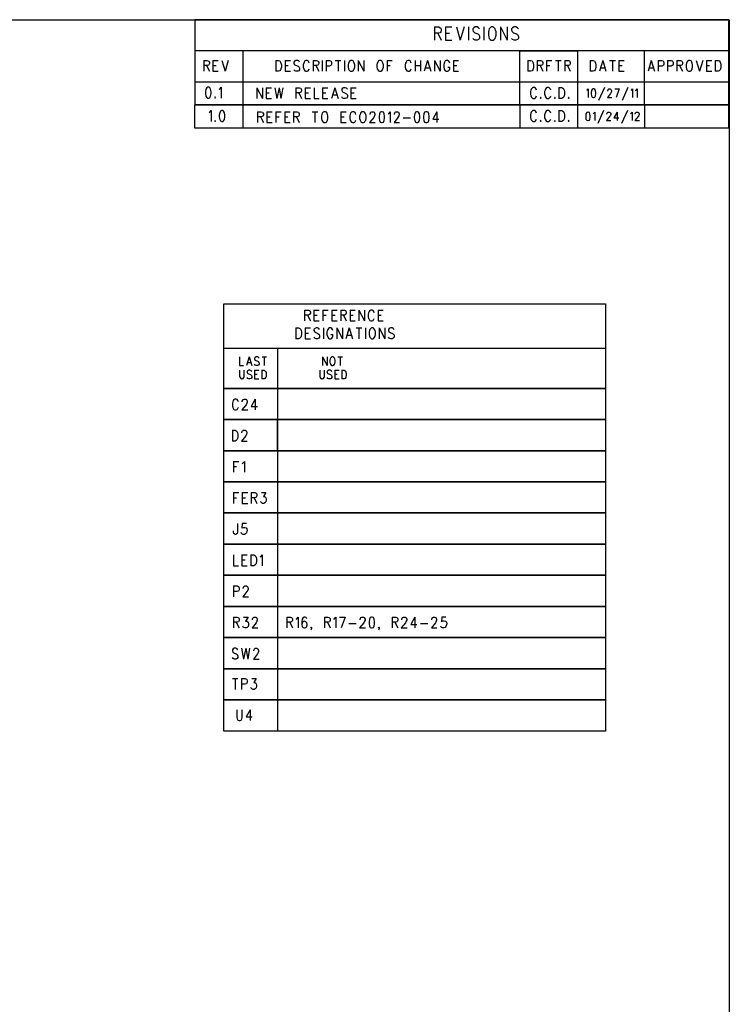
# Model space of a CAD drawing. Extents: x 12 to 27.9, y 10.8 to 21.2.
# Tile 9 of 9: x 24 to 27.9, y 15.7 to 21.2. Entities that reach past the tile are written whole.
import ezdxf

# ---------------------------------------------------------------- set-up
doc = ezdxf.new("R2010")
doc.units = 0
doc.header["$MEASUREMENT"] = 0
doc.layers.add('LAYNR1', color=2, linetype='Continuous')

msp = doc.modelspace()

# ---------------------------------------------------------------- linework, layer by layer
at = {"layer": 'LAYNR1', "color": 7}
for points in [[(27.945, 10.798), (12.038, 10.798), (12.038, 21.201), (27.945, 21.201), (27.945, 10.798)], [(27.943, 21.201), (24.943, 21.201), (24.943, 20.722), (27.943, 20.722), (27.943, 21.201)], [(26.608, 21.16), (26.602, 21.156), (26.597, 21.149), (26.594, 21.142), (26.592, 21.132), (26.592, 21.114), (26.594, 21.103), (26.597, 21.096), (26.602, 21.089), (26.608, 21.086), (26.619, 21.086), (26.624, 21.089), (26.63, 21.096), (26.632, 21.103), (26.635, 21.114), (26.635, 21.132), (26.632, 21.142), (26.63, 21.149), (26.624, 21.156), (26.619, 21.16), (26.608, 21.16)], [(25.818, 20.972), (25.814, 20.969), (25.809, 20.963), (25.807, 20.957), (25.805, 20.948), (25.805, 20.934), (25.807, 20.925), (25.809, 20.919), (25.814, 20.914), (25.818, 20.911), (25.827, 20.911), (25.832, 20.914), (25.836, 20.919), (25.839, 20.925), (25.841, 20.934), (25.841, 20.948), (25.839, 20.957), (25.836, 20.963), (25.832, 20.969), (25.827, 20.972), (25.818, 20.972)], [(25.98, 20.972), (25.975, 20.969), (25.971, 20.963), (25.968, 20.957), (25.966, 20.948), (25.966, 20.934), (25.968, 20.925), (25.971, 20.919), (25.975, 20.914), (25.98, 20.911), (25.989, 20.911), (25.993, 20.914), (25.998, 20.919), (26, 20.925), (26.002, 20.934), (26.002, 20.948), (26, 20.957), (25.998, 20.963), (25.993, 20.969), (25.989, 20.972), (25.98, 20.972)], [(27.716, 20.972), (27.712, 20.969), (27.707, 20.963), (27.705, 20.957), (27.702, 20.948), (27.702, 20.934), (27.705, 20.925), (27.707, 20.919), (27.712, 20.914), (27.716, 20.911), (27.725, 20.911), (27.73, 20.914), (27.734, 20.919), (27.737, 20.925), (27.739, 20.934), (27.739, 20.948), (27.737, 20.957), (27.734, 20.963), (27.73, 20.969), (27.725, 20.972), (27.716, 20.972)], [(25.016, 20.822), (25.01, 20.819), (25.005, 20.81), (25.003, 20.796), (25.003, 20.787), (25.005, 20.772), (25.01, 20.764), (25.016, 20.761), (25.021, 20.761), (25.028, 20.764), (25.032, 20.772), (25.035, 20.787), (25.035, 20.796), (25.032, 20.81), (25.028, 20.819), (25.021, 20.822), (25.016, 20.822)], [(27.18, 20.812), (27.175, 20.809), (27.171, 20.803), (27.169, 20.791), (27.169, 20.784), (27.171, 20.773), (27.175, 20.766), (27.18, 20.764), (27.184, 20.764), (27.189, 20.766), (27.193, 20.773), (27.195, 20.784), (27.195, 20.791), (27.193, 20.803), (27.189, 20.809), (27.184, 20.812), (27.18, 20.812)], [(25.057, 20.767), (25.055, 20.764), (25.057, 20.761), (25.06, 20.764), (25.057, 20.767)], [(26.885, 20.765), (26.883, 20.762), (26.885, 20.759), (26.888, 20.762), (26.885, 20.765)], [(26.965, 20.765), (26.963, 20.762), (26.965, 20.759), (26.967, 20.762), (26.965, 20.765)], [(27.042, 20.765), (27.04, 20.762), (27.042, 20.759), (27.045, 20.762), (27.042, 20.765)], [(24.943, 20.722), (27.943, 20.722), (27.943, 20.592), (24.943, 20.592), (24.943, 20.722)], [(25.094, 20.69), (25.087, 20.687), (25.083, 20.678), (25.08, 20.664), (25.08, 20.655), (25.083, 20.64), (25.087, 20.632), (25.094, 20.629), (25.099, 20.629), (25.105, 20.632), (25.11, 20.64), (25.112, 20.655), (25.112, 20.664), (25.11, 20.678), (25.105, 20.687), (25.099, 20.69), (25.094, 20.69)], [(25.058, 20.635), (25.055, 20.632), (25.058, 20.629), (25.06, 20.632), (25.058, 20.635)], [(25.668, 20.684), (25.664, 20.681), (25.659, 20.675), (25.657, 20.669), (25.655, 20.661), (25.655, 20.646), (25.657, 20.637), (25.659, 20.632), (25.664, 20.626), (25.668, 20.623), (25.678, 20.623), (25.682, 20.626), (25.687, 20.632), (25.689, 20.637), (25.691, 20.646), (25.691, 20.661), (25.689, 20.669), (25.687, 20.675), (25.682, 20.681), (25.678, 20.684), (25.668, 20.684)], [(25.882, 20.684), (25.878, 20.681), (25.873, 20.675), (25.871, 20.669), (25.868, 20.661), (25.868, 20.646), (25.871, 20.637), (25.873, 20.632), (25.878, 20.626), (25.882, 20.623), (25.891, 20.623), (25.896, 20.626), (25.9, 20.632), (25.903, 20.637), (25.905, 20.646), (25.905, 20.661), (25.903, 20.669), (25.9, 20.675), (25.896, 20.681), (25.891, 20.684), (25.882, 20.684)], [(25.991, 20.684), (25.984, 20.681), (25.98, 20.672), (25.978, 20.658), (25.978, 20.649), (25.98, 20.635), (25.984, 20.626), (25.991, 20.623), (25.996, 20.623), (26.003, 20.626), (26.007, 20.635), (26.009, 20.649), (26.009, 20.658), (26.007, 20.672), (26.003, 20.681), (25.996, 20.684), (25.991, 20.684)], [(26.189, 20.684), (26.182, 20.681), (26.178, 20.672), (26.175, 20.658), (26.175, 20.649), (26.178, 20.635), (26.182, 20.626), (26.189, 20.623), (26.193, 20.623), (26.2, 20.626), (26.205, 20.635), (26.207, 20.649), (26.207, 20.658), (26.205, 20.672), (26.2, 20.681), (26.193, 20.684), (26.189, 20.684)], [(26.241, 20.684), (26.234, 20.681), (26.23, 20.672), (26.228, 20.658), (26.228, 20.649), (26.23, 20.635), (26.234, 20.626), (26.241, 20.623), (26.246, 20.623), (26.253, 20.626), (26.257, 20.635), (26.259, 20.649), (26.259, 20.658), (26.257, 20.672), (26.253, 20.681), (26.246, 20.684), (26.241, 20.684)], [(26.885, 20.635), (26.883, 20.632), (26.885, 20.629), (26.888, 20.632), (26.885, 20.635)], [(26.965, 20.635), (26.963, 20.632), (26.965, 20.629), (26.967, 20.632), (26.965, 20.635)], [(27.042, 20.635), (27.04, 20.632), (27.042, 20.629), (27.045, 20.632), (27.042, 20.635)], [(27.15, 20.682), (27.144, 20.679), (27.14, 20.673), (27.139, 20.661), (27.139, 20.654), (27.14, 20.643), (27.144, 20.636), (27.15, 20.634), (27.153, 20.634), (27.159, 20.636), (27.162, 20.643), (27.164, 20.654), (27.164, 20.661), (27.162, 20.673), (27.159, 20.679), (27.153, 20.682), (27.15, 20.682)], [(25.107, 19.605), (27.25, 19.605), (27.25, 18.955), (25.407, 18.955), (25.407, 18.78), (25.107, 18.78), (25.107, 19.605)], [(25.935, 19.47), (25.931, 19.467), (25.926, 19.461), (25.924, 19.455), (25.922, 19.447), (25.922, 19.432), (25.924, 19.423), (25.926, 19.418), (25.931, 19.412), (25.935, 19.409), (25.944, 19.409), (25.949, 19.412), (25.953, 19.418), (25.956, 19.423), (25.958, 19.432), (25.958, 19.447), (25.956, 19.455), (25.953, 19.461), (25.949, 19.467), (25.944, 19.47), (25.935, 19.47)], [(25.935, 19.47), (25.931, 19.467), (25.926, 19.461), (25.924, 19.455), (25.922, 19.447), (25.922, 19.432), (25.924, 19.423), (25.926, 19.418), (25.931, 19.412), (25.935, 19.409), (25.944, 19.409), (25.949, 19.412), (25.953, 19.418), (25.956, 19.423), (25.958, 19.432), (25.958, 19.447), (25.956, 19.455), (25.953, 19.461), (25.949, 19.467), (25.944, 19.47), (25.935, 19.47)], [(25.107, 19.355), (27.25, 19.355), (27.25, 19.13), (25.107, 19.13), (25.107, 19.355)], [(25.713, 19.307), (25.709, 19.304), (25.706, 19.3), (25.704, 19.295), (25.702, 19.288), (25.702, 19.277), (25.704, 19.27), (25.706, 19.266), (25.709, 19.261), (25.713, 19.259), (25.72, 19.259), (25.724, 19.261), (25.728, 19.266), (25.729, 19.27), (25.731, 19.277), (25.731, 19.288), (25.729, 19.295), (25.728, 19.3), (25.724, 19.304), (25.72, 19.307), (25.713, 19.307)], [(25.713, 19.307), (25.709, 19.304), (25.706, 19.3), (25.704, 19.295), (25.702, 19.288), (25.702, 19.277), (25.704, 19.27), (25.706, 19.266), (25.709, 19.261), (25.713, 19.259), (25.72, 19.259), (25.724, 19.261), (25.728, 19.266), (25.729, 19.27), (25.731, 19.277), (25.731, 19.288), (25.729, 19.295), (25.728, 19.3), (25.724, 19.304), (25.72, 19.307), (25.713, 19.307)], [(25.107, 18.955), (25.107, 19.13), (27.25, 19.13), (27.25, 18.955), (25.107, 18.955)], [(25.107, 18.78), (25.107, 18.955), (27.25, 18.955), (27.25, 18.78), (25.107, 18.78)], [(27.25, 18.78), (25.407, 18.78), (25.407, 18.955), (27.25, 18.955), (27.25, 18.78)], [(25.107, 18.605), (25.107, 18.78), (27.25, 18.78), (27.25, 18.605), (25.107, 18.605)], [(25.107, 18.43), (25.107, 18.605), (27.25, 18.605), (27.25, 18.43), (25.107, 18.43)], [(25.107, 18.255), (25.107, 18.43), (27.25, 18.43), (27.25, 18.255), (25.107, 18.255)], [(25.107, 18.08), (25.107, 18.255), (27.25, 18.255), (27.25, 18.08), (25.107, 18.08)], [(25.107, 17.905), (25.107, 18.08), (27.25, 18.08), (27.25, 17.905), (25.107, 17.905)], [(25.107, 17.73), (25.107, 17.905), (27.25, 17.905), (27.25, 17.73), (25.107, 17.73)], [(25.935, 17.845), (25.928, 17.842), (25.924, 17.833), (25.922, 17.819), (25.922, 17.81), (25.924, 17.795), (25.928, 17.787), (25.935, 17.784), (25.94, 17.784), (25.947, 17.787), (25.951, 17.795), (25.953, 17.81), (25.953, 17.819), (25.951, 17.833), (25.947, 17.842), (25.94, 17.845), (25.935, 17.845)], [(25.107, 17.555), (25.107, 17.73), (27.25, 17.73), (27.25, 17.555), (25.107, 17.555)], [(25.107, 17.38), (25.107, 17.555), (27.25, 17.555), (27.25, 17.38), (25.107, 17.38)], [(25.107, 17.205), (25.107, 17.38), (27.25, 17.38), (27.25, 17.205), (25.107, 17.205)]]:
    msp.add_lwpolyline(points, close=True, dxfattribs=at)
for points in [[(26.289, 21.16), (26.289, 21.086)], [(26.289, 21.16), (26.313, 21.16), (26.322, 21.156), (26.324, 21.153), (26.327, 21.146), (26.327, 21.139), (26.324, 21.132), (26.322, 21.128), (26.313, 21.125), (26.289, 21.125)], [(26.352, 21.16), (26.352, 21.086)], [(26.352, 21.16), (26.387, 21.16)], [(26.412, 21.16), (26.433, 21.086)], [(26.455, 21.16), (26.433, 21.086)], [(26.48, 21.16), (26.48, 21.086)], [(26.542, 21.149), (26.537, 21.156), (26.529, 21.16), (26.518, 21.16), (26.51, 21.156), (26.504, 21.149), (26.504, 21.142), (26.507, 21.135), (26.51, 21.132), (26.515, 21.128), (26.532, 21.121), (26.537, 21.117), (26.54, 21.114), (26.542, 21.107), (26.542, 21.096), (26.537, 21.089), (26.529, 21.086), (26.518, 21.086), (26.51, 21.089), (26.504, 21.096)], [(26.567, 21.16), (26.567, 21.086)], [(26.66, 21.16), (26.66, 21.086)], [(26.66, 21.16), (26.698, 21.086)], [(26.698, 21.16), (26.698, 21.086)], [(26.761, 21.149), (26.755, 21.156), (26.747, 21.16), (26.736, 21.16), (26.728, 21.156), (26.722, 21.149), (26.722, 21.142), (26.725, 21.135), (26.728, 21.132), (26.733, 21.128), (26.75, 21.121), (26.755, 21.117), (26.758, 21.114), (26.761, 21.107), (26.761, 21.096), (26.755, 21.089), (26.747, 21.086), (26.736, 21.086), (26.728, 21.089), (26.722, 21.096)], [(26.308, 21.125), (26.327, 21.086)], [(26.352, 21.125), (26.373, 21.125)], [(26.352, 21.086), (26.387, 21.086)], [(27.943, 20.591), (27.943, 21.026), (24.943, 21.026), (24.943, 20.851), (27.943, 20.851), (27.943, 20.722), (24.943, 20.722)], [(25.239, 21.026), (25.213, 21.026), (25.213, 20.722), (26.768, 20.722), (26.768, 21.026), (27.093, 21.026), (27.093, 20.722), (27.468, 20.722), (27.468, 21.026)], [(25.213, 21.026), (25.213, 20.722)], [(24.993, 20.972), (24.993, 20.911)], [(24.993, 20.972), (25.013, 20.972), (25.02, 20.969), (25.022, 20.966), (25.025, 20.96), (25.025, 20.954), (25.022, 20.948), (25.02, 20.946), (25.013, 20.943), (24.993, 20.943)], [(25.045, 20.972), (25.045, 20.911)], [(25.045, 20.972), (25.075, 20.972)], [(25.095, 20.972), (25.113, 20.911)], [(25.131, 20.972), (25.113, 20.911)], [(25.398, 20.972), (25.398, 20.911)], [(25.398, 20.972), (25.414, 20.972), (25.421, 20.969), (25.425, 20.963), (25.427, 20.957), (25.43, 20.948), (25.43, 20.934), (25.427, 20.925), (25.425, 20.919), (25.421, 20.914), (25.414, 20.911), (25.398, 20.911)], [(25.45, 20.972), (25.45, 20.911)], [(25.45, 20.972), (25.48, 20.972)], [(25.532, 20.963), (25.527, 20.969), (25.521, 20.972), (25.511, 20.972), (25.505, 20.969), (25.5, 20.963), (25.5, 20.957), (25.502, 20.951), (25.505, 20.948), (25.509, 20.946), (25.523, 20.94), (25.527, 20.937), (25.53, 20.934), (25.532, 20.928), (25.532, 20.919), (25.527, 20.914), (25.521, 20.911), (25.511, 20.911), (25.505, 20.914), (25.5, 20.919)], [(25.586, 20.957), (25.584, 20.963), (25.58, 20.969), (25.575, 20.972), (25.566, 20.972), (25.561, 20.969), (25.557, 20.963), (25.555, 20.957), (25.552, 20.948), (25.552, 20.934), (25.555, 20.925), (25.557, 20.919), (25.561, 20.914), (25.566, 20.911), (25.575, 20.911), (25.58, 20.914), (25.584, 20.919), (25.586, 20.925)], [(25.607, 20.972), (25.607, 20.911)], [(25.607, 20.972), (25.627, 20.972), (25.634, 20.969), (25.636, 20.966), (25.639, 20.96), (25.639, 20.954), (25.636, 20.948), (25.634, 20.946), (25.627, 20.943), (25.607, 20.943)], [(25.659, 20.972), (25.659, 20.911)], [(25.68, 20.972), (25.68, 20.911)], [(25.68, 20.972), (25.7, 20.972), (25.707, 20.969), (25.709, 20.966), (25.711, 20.96), (25.711, 20.951), (25.709, 20.946), (25.707, 20.943), (25.7, 20.94), (25.68, 20.94)], [(25.732, 20.972), (25.764, 20.972)], [(25.748, 20.972), (25.748, 20.911)], [(25.784, 20.972), (25.784, 20.911)], [(25.861, 20.972), (25.861, 20.911)], [(25.861, 20.972), (25.893, 20.911)], [(25.893, 20.972), (25.893, 20.911)], [(26.023, 20.972), (26.023, 20.911)], [(26.023, 20.972), (26.052, 20.972)], [(26.159, 20.957), (26.157, 20.963), (26.152, 20.969), (26.148, 20.972), (26.139, 20.972), (26.134, 20.969), (26.13, 20.963), (26.127, 20.957), (26.125, 20.948), (26.125, 20.934), (26.127, 20.925), (26.13, 20.919), (26.134, 20.914), (26.139, 20.911), (26.148, 20.911), (26.152, 20.914), (26.157, 20.919), (26.159, 20.925)], [(26.18, 20.972), (26.18, 20.911)], [(26.211, 20.972), (26.211, 20.911)], [(26.25, 20.972), (26.232, 20.911)], [(26.25, 20.972), (26.268, 20.911)], [(26.289, 20.972), (26.289, 20.911)], [(26.289, 20.972), (26.321, 20.911)], [(26.321, 20.972), (26.321, 20.911)], [(26.375, 20.957), (26.373, 20.963), (26.368, 20.969), (26.364, 20.972), (26.355, 20.972), (26.35, 20.969), (26.346, 20.963), (26.343, 20.957), (26.341, 20.948), (26.341, 20.934), (26.343, 20.925), (26.346, 20.919), (26.35, 20.914), (26.355, 20.911), (26.364, 20.911), (26.368, 20.914), (26.373, 20.919), (26.375, 20.925), (26.375, 20.934)], [(26.396, 20.972), (26.396, 20.911)], [(26.396, 20.972), (26.425, 20.972)], [(26.814, 20.972), (26.814, 20.911)], [(26.814, 20.972), (26.83, 20.972), (26.837, 20.969), (26.841, 20.963), (26.843, 20.957), (26.846, 20.948), (26.846, 20.934), (26.843, 20.925), (26.841, 20.919), (26.837, 20.914), (26.83, 20.911), (26.814, 20.911)], [(26.866, 20.972), (26.866, 20.911)], [(26.866, 20.972), (26.887, 20.972), (26.893, 20.969), (26.896, 20.966), (26.898, 20.96), (26.898, 20.954), (26.896, 20.948), (26.893, 20.946), (26.887, 20.943), (26.866, 20.943)], [(26.918, 20.972), (26.918, 20.911)], [(26.918, 20.972), (26.948, 20.972)], [(26.968, 20.972), (27, 20.972)], [(26.984, 20.972), (26.984, 20.911)], [(27.021, 20.972), (27.021, 20.911)], [(27.021, 20.972), (27.041, 20.972), (27.048, 20.969), (27.05, 20.966), (27.052, 20.96), (27.052, 20.954), (27.05, 20.948), (27.048, 20.946), (27.041, 20.943), (27.021, 20.943)], [(27.164, 20.972), (27.164, 20.911)], [(27.164, 20.972), (27.18, 20.972), (27.187, 20.969), (27.191, 20.963), (27.193, 20.957), (27.196, 20.948), (27.196, 20.934), (27.193, 20.925), (27.191, 20.919), (27.187, 20.914), (27.18, 20.911), (27.164, 20.911)], [(27.234, 20.972), (27.216, 20.911)], [(27.234, 20.972), (27.252, 20.911)], [(27.273, 20.972), (27.305, 20.972)], [(27.289, 20.972), (27.289, 20.911)], [(27.325, 20.972), (27.325, 20.911)], [(27.325, 20.972), (27.355, 20.972)], [(27.507, 20.972), (27.489, 20.911)], [(27.507, 20.972), (27.525, 20.911)], [(27.546, 20.972), (27.546, 20.911)], [(27.546, 20.972), (27.566, 20.972), (27.573, 20.969), (27.575, 20.966), (27.577, 20.96), (27.577, 20.951), (27.575, 20.946), (27.573, 20.943), (27.566, 20.94), (27.546, 20.94)], [(27.598, 20.972), (27.598, 20.911)], [(27.598, 20.972), (27.618, 20.972), (27.625, 20.969), (27.627, 20.966), (27.63, 20.96), (27.63, 20.951), (27.627, 20.946), (27.625, 20.943), (27.618, 20.94), (27.598, 20.94)], [(27.65, 20.972), (27.65, 20.911)], [(27.65, 20.972), (27.671, 20.972), (27.677, 20.969), (27.68, 20.966), (27.682, 20.96), (27.682, 20.954), (27.68, 20.948), (27.677, 20.946), (27.671, 20.943), (27.65, 20.943)], [(27.759, 20.972), (27.777, 20.911)], [(27.796, 20.972), (27.777, 20.911)], [(27.816, 20.972), (27.816, 20.911)], [(27.816, 20.972), (27.846, 20.972)], [(27.866, 20.972), (27.866, 20.911)], [(27.866, 20.972), (27.882, 20.972), (27.889, 20.969), (27.893, 20.963), (27.896, 20.957), (27.898, 20.948), (27.898, 20.934), (27.896, 20.925), (27.893, 20.919), (27.889, 20.914), (27.882, 20.911), (27.866, 20.911)], [(25.009, 20.943), (25.025, 20.911)], [(25.045, 20.943), (25.063, 20.943)], [(25.045, 20.911), (25.075, 20.911)], [(25.45, 20.943), (25.468, 20.943)], [(25.45, 20.911), (25.48, 20.911)], [(25.623, 20.943), (25.639, 20.911)], [(26.023, 20.943), (26.041, 20.943)], [(26.18, 20.943), (26.211, 20.943)], [(26.239, 20.931), (26.261, 20.931)], [(26.364, 20.934), (26.375, 20.934)], [(26.396, 20.943), (26.414, 20.943)], [(26.396, 20.911), (26.425, 20.911)], [(26.882, 20.943), (26.898, 20.911)], [(26.918, 20.943), (26.937, 20.943)], [(27.037, 20.943), (27.052, 20.911)], [(27.223, 20.931), (27.246, 20.931)], [(27.325, 20.943), (27.343, 20.943)], [(27.325, 20.911), (27.355, 20.911)], [(27.496, 20.931), (27.518, 20.931)], [(27.666, 20.943), (27.682, 20.911)], [(27.816, 20.943), (27.834, 20.943)], [(27.816, 20.911), (27.846, 20.911)], [(25.08, 20.81), (25.085, 20.813), (25.091, 20.822), (25.091, 20.761)], [(25.291, 20.819), (25.291, 20.758)], [(25.291, 20.819), (25.323, 20.758)], [(25.323, 20.819), (25.323, 20.758)], [(25.343, 20.819), (25.343, 20.758)], [(25.343, 20.819), (25.373, 20.819)], [(25.393, 20.819), (25.404, 20.758)], [(25.416, 20.819), (25.404, 20.758)], [(25.416, 20.819), (25.427, 20.758)], [(25.438, 20.819), (25.427, 20.758)], [(25.511, 20.819), (25.511, 20.758)], [(25.511, 20.819), (25.532, 20.819), (25.538, 20.816), (25.541, 20.813), (25.543, 20.807), (25.543, 20.802), (25.541, 20.796), (25.538, 20.793), (25.532, 20.79), (25.511, 20.79)], [(25.563, 20.819), (25.563, 20.758)], [(25.563, 20.819), (25.593, 20.819)], [(25.613, 20.819), (25.613, 20.758), (25.641, 20.758)], [(25.661, 20.819), (25.661, 20.758)], [(25.661, 20.819), (25.691, 20.819)], [(25.729, 20.819), (25.711, 20.758)], [(25.729, 20.819), (25.748, 20.758)], [(25.8, 20.81), (25.795, 20.816), (25.788, 20.819), (25.779, 20.819), (25.773, 20.816), (25.768, 20.81), (25.768, 20.804), (25.77, 20.799), (25.773, 20.796), (25.777, 20.793), (25.791, 20.787), (25.795, 20.784), (25.798, 20.781), (25.8, 20.775), (25.8, 20.767), (25.795, 20.761), (25.788, 20.758), (25.779, 20.758), (25.773, 20.761), (25.768, 20.767)], [(25.82, 20.819), (25.82, 20.758)], [(25.82, 20.819), (25.85, 20.819)], [(26.863, 20.805), (26.86, 20.811), (26.856, 20.817), (26.851, 20.82), (26.842, 20.82), (26.838, 20.817), (26.833, 20.811), (26.831, 20.805), (26.829, 20.797), (26.829, 20.782), (26.831, 20.773), (26.833, 20.768), (26.838, 20.762), (26.842, 20.759), (26.851, 20.759), (26.856, 20.762), (26.86, 20.768), (26.863, 20.773)], [(26.942, 20.805), (26.94, 20.811), (26.935, 20.817), (26.931, 20.82), (26.922, 20.82), (26.917, 20.817), (26.913, 20.811), (26.91, 20.805), (26.908, 20.797), (26.908, 20.782), (26.91, 20.773), (26.913, 20.768), (26.917, 20.762), (26.922, 20.759), (26.931, 20.759), (26.935, 20.762), (26.94, 20.768), (26.942, 20.773)], [(26.988, 20.82), (26.988, 20.759)], [(26.988, 20.82), (27.004, 20.82), (27.01, 20.817), (27.015, 20.811), (27.017, 20.805), (27.02, 20.797), (27.02, 20.782), (27.017, 20.773), (27.015, 20.768), (27.01, 20.762), (27.004, 20.759), (26.988, 20.759)], [(27.144, 20.803), (27.147, 20.805), (27.153, 20.812), (27.153, 20.764)], [(27.244, 20.821), (27.211, 20.748)], [(27.262, 20.8), (27.262, 20.803), (27.264, 20.807), (27.265, 20.809), (27.269, 20.812), (27.276, 20.812), (27.28, 20.809), (27.282, 20.807), (27.284, 20.803), (27.284, 20.798), (27.282, 20.793), (27.278, 20.787), (27.26, 20.764), (27.285, 20.764)], [(27.302, 20.812), (27.327, 20.812)], [(27.327, 20.812), (27.309, 20.764)], [(27.376, 20.821), (27.344, 20.748)], [(27.393, 20.803), (27.396, 20.805), (27.402, 20.812), (27.402, 20.764)], [(27.418, 20.803), (27.422, 20.805), (27.427, 20.812), (27.427, 20.764)], [(25.343, 20.79), (25.361, 20.79)], [(25.343, 20.758), (25.373, 20.758)], [(25.527, 20.79), (25.543, 20.758)], [(25.563, 20.79), (25.582, 20.79)], [(25.563, 20.758), (25.593, 20.758)], [(25.661, 20.79), (25.679, 20.79)], [(25.661, 20.758), (25.691, 20.758)], [(25.718, 20.778), (25.741, 20.778)], [(25.82, 20.79), (25.838, 20.79)], [(25.82, 20.758), (25.85, 20.758)], [(25.024, 20.678), (25.028, 20.681), (25.035, 20.69), (25.035, 20.629)], [(25.213, 20.722), (25.213, 20.592)], [(26.768, 20.722), (26.768, 20.592)], [(26.863, 20.675), (26.86, 20.681), (26.856, 20.687), (26.851, 20.69), (26.842, 20.69), (26.838, 20.687), (26.833, 20.681), (26.831, 20.675), (26.829, 20.667), (26.829, 20.652), (26.831, 20.643), (26.833, 20.638), (26.838, 20.632), (26.842, 20.629), (26.851, 20.629), (26.856, 20.632), (26.86, 20.638), (26.863, 20.643)], [(26.942, 20.675), (26.94, 20.681), (26.935, 20.687), (26.931, 20.69), (26.922, 20.69), (26.917, 20.687), (26.913, 20.681), (26.91, 20.675), (26.908, 20.667), (26.908, 20.652), (26.91, 20.643), (26.913, 20.638), (26.917, 20.632), (26.922, 20.629), (26.931, 20.629), (26.935, 20.632), (26.94, 20.638), (26.942, 20.643)], [(26.988, 20.69), (26.988, 20.629)], [(26.988, 20.69), (27.004, 20.69), (27.01, 20.687), (27.015, 20.681), (27.017, 20.675), (27.02, 20.667), (27.02, 20.652), (27.017, 20.643), (27.015, 20.638), (27.01, 20.632), (27.004, 20.629), (26.988, 20.629)], [(27.093, 20.727), (27.093, 20.597)], [(27.239, 20.691), (27.206, 20.618)], [(27.373, 20.691), (27.34, 20.618)], [(27.468, 20.722), (27.468, 20.592)], [(25.296, 20.684), (25.296, 20.623)], [(25.296, 20.684), (25.316, 20.684), (25.323, 20.681), (25.325, 20.678), (25.328, 20.672), (25.328, 20.667), (25.325, 20.661), (25.323, 20.658), (25.316, 20.655), (25.296, 20.655)], [(25.312, 20.655), (25.328, 20.623)], [(25.348, 20.684), (25.348, 20.623)], [(25.348, 20.684), (25.378, 20.684)], [(25.348, 20.655), (25.366, 20.655)], [(25.398, 20.684), (25.398, 20.623)], [(25.398, 20.684), (25.428, 20.684)], [(25.398, 20.655), (25.416, 20.655)], [(25.448, 20.684), (25.448, 20.623)], [(25.448, 20.684), (25.478, 20.684)], [(25.448, 20.655), (25.466, 20.655)], [(25.498, 20.684), (25.498, 20.623)], [(25.498, 20.684), (25.518, 20.684), (25.525, 20.681), (25.528, 20.678), (25.53, 20.672), (25.53, 20.667), (25.528, 20.661), (25.525, 20.658), (25.518, 20.655), (25.498, 20.655)], [(25.514, 20.655), (25.53, 20.623)], [(25.603, 20.684), (25.634, 20.684)], [(25.618, 20.684), (25.618, 20.623)], [(25.764, 20.684), (25.764, 20.623)], [(25.764, 20.684), (25.793, 20.684)], [(25.764, 20.655), (25.782, 20.655)], [(25.848, 20.669), (25.846, 20.675), (25.841, 20.681), (25.837, 20.684), (25.828, 20.684), (25.823, 20.681), (25.818, 20.675), (25.816, 20.669), (25.814, 20.661), (25.814, 20.646), (25.816, 20.637), (25.818, 20.632), (25.823, 20.626), (25.828, 20.623), (25.837, 20.623), (25.841, 20.626), (25.846, 20.632), (25.848, 20.637)], [(25.928, 20.669), (25.928, 20.672), (25.93, 20.678), (25.932, 20.681), (25.937, 20.684), (25.946, 20.684), (25.95, 20.681), (25.953, 20.678), (25.955, 20.672), (25.955, 20.667), (25.953, 20.661), (25.948, 20.652), (25.925, 20.623), (25.957, 20.623)], [(26.03, 20.672), (26.034, 20.675), (26.041, 20.684), (26.041, 20.623)], [(26.064, 20.669), (26.064, 20.672), (26.066, 20.678), (26.068, 20.681), (26.073, 20.684), (26.082, 20.684), (26.087, 20.681), (26.089, 20.678), (26.091, 20.672), (26.091, 20.667), (26.089, 20.661), (26.084, 20.652), (26.062, 20.623), (26.093, 20.623)], [(26.114, 20.649), (26.155, 20.649)], [(26.303, 20.684), (26.28, 20.643), (26.314, 20.643)], [(26.303, 20.684), (26.303, 20.623)], [(27.18, 20.673), (27.184, 20.675), (27.19, 20.682), (27.19, 20.634)], [(27.257, 20.67), (27.257, 20.673), (27.259, 20.677), (27.26, 20.679), (27.264, 20.682), (27.271, 20.682), (27.275, 20.679), (27.277, 20.677), (27.279, 20.673), (27.279, 20.668), (27.277, 20.663), (27.273, 20.657), (27.255, 20.634), (27.28, 20.634)], [(27.315, 20.682), (27.297, 20.65), (27.324, 20.65)], [(27.315, 20.682), (27.315, 20.634)], [(27.39, 20.673), (27.393, 20.675), (27.399, 20.682), (27.399, 20.634)], [(27.417, 20.67), (27.417, 20.673), (27.419, 20.677), (27.42, 20.679), (27.424, 20.682), (27.431, 20.682), (27.435, 20.679), (27.437, 20.677), (27.439, 20.673), (27.439, 20.668), (27.437, 20.663), (27.433, 20.657), (27.415, 20.634), (27.44, 20.634)], [(25.348, 20.623), (25.378, 20.623)], [(25.448, 20.623), (25.478, 20.623)], [(25.764, 20.623), (25.793, 20.623)], [(25.56, 19.57), (25.56, 19.509)], [(25.56, 19.57), (25.581, 19.57), (25.587, 19.567), (25.59, 19.564), (25.592, 19.558), (25.592, 19.552), (25.59, 19.547), (25.587, 19.544), (25.581, 19.541), (25.56, 19.541)], [(25.56, 19.57), (25.56, 19.509)], [(25.56, 19.57), (25.581, 19.57), (25.587, 19.567), (25.59, 19.564), (25.592, 19.558), (25.592, 19.552), (25.59, 19.547), (25.587, 19.544), (25.581, 19.541), (25.56, 19.541)], [(25.576, 19.541), (25.592, 19.509)], [(25.576, 19.541), (25.592, 19.509)], [(25.612, 19.57), (25.612, 19.509)], [(25.612, 19.57), (25.642, 19.57)], [(25.612, 19.57), (25.612, 19.509)], [(25.612, 19.57), (25.642, 19.57)], [(25.612, 19.541), (25.631, 19.541)], [(25.612, 19.541), (25.631, 19.541)], [(25.663, 19.57), (25.663, 19.509)], [(25.663, 19.57), (25.692, 19.57)], [(25.663, 19.57), (25.663, 19.509)], [(25.663, 19.57), (25.692, 19.57)], [(25.663, 19.541), (25.681, 19.541)], [(25.663, 19.541), (25.681, 19.541)], [(25.712, 19.57), (25.712, 19.509)], [(25.712, 19.57), (25.742, 19.57)], [(25.712, 19.57), (25.712, 19.509)], [(25.712, 19.57), (25.742, 19.57)], [(25.712, 19.541), (25.731, 19.541)], [(25.712, 19.541), (25.731, 19.541)], [(25.763, 19.57), (25.763, 19.509)], [(25.763, 19.57), (25.783, 19.57), (25.79, 19.567), (25.792, 19.564), (25.794, 19.558), (25.794, 19.552), (25.792, 19.547), (25.79, 19.544), (25.783, 19.541), (25.763, 19.541)], [(25.763, 19.57), (25.763, 19.509)], [(25.763, 19.57), (25.783, 19.57), (25.79, 19.567), (25.792, 19.564), (25.794, 19.558), (25.794, 19.552), (25.792, 19.547), (25.79, 19.544), (25.783, 19.541), (25.763, 19.541)], [(25.778, 19.541), (25.794, 19.509)], [(25.778, 19.541), (25.794, 19.509)], [(25.815, 19.57), (25.815, 19.509)], [(25.815, 19.57), (25.844, 19.57)], [(25.815, 19.57), (25.815, 19.509)], [(25.815, 19.57), (25.844, 19.57)], [(25.815, 19.541), (25.833, 19.541)], [(25.815, 19.541), (25.833, 19.541)], [(25.865, 19.57), (25.865, 19.509)], [(25.865, 19.57), (25.897, 19.509)], [(25.865, 19.57), (25.865, 19.509)], [(25.865, 19.57), (25.897, 19.509)], [(25.897, 19.57), (25.897, 19.509)], [(25.897, 19.57), (25.897, 19.509)], [(25.951, 19.555), (25.949, 19.561), (25.944, 19.567), (25.94, 19.57), (25.931, 19.57), (25.926, 19.567), (25.922, 19.561), (25.919, 19.555), (25.917, 19.547), (25.917, 19.532), (25.919, 19.523), (25.922, 19.518), (25.926, 19.512), (25.931, 19.509), (25.94, 19.509), (25.944, 19.512), (25.949, 19.518), (25.951, 19.523)], [(25.951, 19.555), (25.949, 19.561), (25.944, 19.567), (25.94, 19.57), (25.931, 19.57), (25.926, 19.567), (25.922, 19.561), (25.919, 19.555), (25.917, 19.547), (25.917, 19.532), (25.919, 19.523), (25.922, 19.518), (25.926, 19.512), (25.931, 19.509), (25.94, 19.509), (25.944, 19.512), (25.949, 19.518), (25.951, 19.523)], [(25.972, 19.57), (25.972, 19.509)], [(25.972, 19.57), (26.001, 19.57)], [(25.972, 19.57), (25.972, 19.509)], [(25.972, 19.57), (26.001, 19.57)], [(25.972, 19.541), (25.99, 19.541)], [(25.972, 19.541), (25.99, 19.541)], [(25.51, 19.47), (25.51, 19.409)], [(25.51, 19.47), (25.526, 19.47), (25.533, 19.467), (25.538, 19.461), (25.54, 19.455), (25.542, 19.447), (25.542, 19.432), (25.54, 19.423), (25.538, 19.418), (25.533, 19.412), (25.526, 19.409), (25.51, 19.409)], [(25.51, 19.47), (25.51, 19.409)], [(25.51, 19.47), (25.526, 19.47), (25.533, 19.467), (25.538, 19.461), (25.54, 19.455), (25.542, 19.447), (25.542, 19.432), (25.54, 19.423), (25.538, 19.418), (25.533, 19.412), (25.526, 19.409), (25.51, 19.409)], [(25.563, 19.47), (25.563, 19.409)], [(25.563, 19.47), (25.592, 19.47)], [(25.563, 19.47), (25.563, 19.409)], [(25.563, 19.47), (25.592, 19.47)], [(25.612, 19.509), (25.642, 19.509)], [(25.612, 19.509), (25.642, 19.509)], [(25.644, 19.461), (25.64, 19.467), (25.633, 19.47), (25.624, 19.47), (25.617, 19.467), (25.612, 19.461), (25.612, 19.455), (25.615, 19.449), (25.617, 19.447), (25.622, 19.444), (25.635, 19.438), (25.64, 19.435), (25.642, 19.432), (25.644, 19.426), (25.644, 19.418), (25.64, 19.412), (25.633, 19.409), (25.624, 19.409), (25.617, 19.412), (25.612, 19.418)], [(25.644, 19.461), (25.64, 19.467), (25.633, 19.47), (25.624, 19.47), (25.617, 19.467), (25.612, 19.461), (25.612, 19.455), (25.615, 19.449), (25.617, 19.447), (25.622, 19.444), (25.635, 19.438), (25.64, 19.435), (25.642, 19.432), (25.644, 19.426), (25.644, 19.418), (25.64, 19.412), (25.633, 19.409), (25.624, 19.409), (25.617, 19.412), (25.612, 19.418)], [(25.665, 19.47), (25.665, 19.409)], [(25.665, 19.47), (25.665, 19.409)], [(25.719, 19.455), (25.717, 19.461), (25.712, 19.467), (25.708, 19.47), (25.699, 19.47), (25.694, 19.467), (25.69, 19.461), (25.688, 19.455), (25.685, 19.447), (25.685, 19.432), (25.688, 19.423), (25.69, 19.418), (25.694, 19.412), (25.699, 19.409), (25.708, 19.409), (25.712, 19.412), (25.717, 19.418), (25.719, 19.423), (25.719, 19.432)], [(25.719, 19.455), (25.717, 19.461), (25.712, 19.467), (25.708, 19.47), (25.699, 19.47), (25.694, 19.467), (25.69, 19.461), (25.688, 19.455), (25.685, 19.447), (25.685, 19.432), (25.688, 19.423), (25.69, 19.418), (25.694, 19.412), (25.699, 19.409), (25.708, 19.409), (25.712, 19.412), (25.717, 19.418), (25.719, 19.423), (25.719, 19.432)], [(25.712, 19.509), (25.742, 19.509)], [(25.712, 19.509), (25.742, 19.509)], [(25.74, 19.47), (25.74, 19.409)], [(25.74, 19.47), (25.772, 19.409)], [(25.74, 19.47), (25.74, 19.409)], [(25.74, 19.47), (25.772, 19.409)], [(25.772, 19.47), (25.772, 19.409)], [(25.772, 19.47), (25.772, 19.409)], [(25.81, 19.47), (25.792, 19.409)], [(25.81, 19.47), (25.792, 19.409)], [(25.81, 19.47), (25.828, 19.409)], [(25.81, 19.47), (25.828, 19.409)], [(25.815, 19.509), (25.844, 19.509)], [(25.815, 19.509), (25.844, 19.509)], [(25.849, 19.47), (25.881, 19.47)], [(25.849, 19.47), (25.881, 19.47)], [(25.865, 19.47), (25.865, 19.409)], [(25.865, 19.47), (25.865, 19.409)], [(25.901, 19.47), (25.901, 19.409)], [(25.901, 19.47), (25.901, 19.409)], [(25.972, 19.509), (26.001, 19.509)], [(25.972, 19.509), (26.001, 19.509)], [(25.978, 19.47), (25.978, 19.409)], [(25.978, 19.47), (26.01, 19.409)], [(25.978, 19.47), (25.978, 19.409)], [(25.978, 19.47), (26.01, 19.409)], [(26.01, 19.47), (26.01, 19.409)], [(26.01, 19.47), (26.01, 19.409)], [(26.063, 19.461), (26.058, 19.467), (26.051, 19.47), (26.042, 19.47), (26.035, 19.467), (26.031, 19.461), (26.031, 19.455), (26.033, 19.449), (26.035, 19.447), (26.04, 19.444), (26.053, 19.438), (26.058, 19.435), (26.06, 19.432), (26.063, 19.426), (26.063, 19.418), (26.058, 19.412), (26.051, 19.409), (26.042, 19.409), (26.035, 19.412), (26.031, 19.418)], [(26.063, 19.461), (26.058, 19.467), (26.051, 19.47), (26.042, 19.47), (26.035, 19.467), (26.031, 19.461), (26.031, 19.455), (26.033, 19.449), (26.035, 19.447), (26.04, 19.444), (26.053, 19.438), (26.058, 19.435), (26.06, 19.432), (26.063, 19.426), (26.063, 19.418), (26.058, 19.412), (26.051, 19.409), (26.042, 19.409), (26.035, 19.412), (26.031, 19.418)], [(25.563, 19.441), (25.581, 19.441)], [(25.563, 19.441), (25.581, 19.441)], [(25.708, 19.432), (25.719, 19.432)], [(25.708, 19.432), (25.719, 19.432)], [(25.799, 19.429), (25.822, 19.429)], [(25.799, 19.429), (25.822, 19.429)], [(25.563, 19.409), (25.592, 19.409)], [(25.563, 19.409), (25.592, 19.409)], [(25.195, 19.307), (25.195, 19.259), (25.217, 19.259)], [(25.195, 19.307), (25.195, 19.259), (25.217, 19.259)], [(25.248, 19.307), (25.233, 19.259)], [(25.248, 19.307), (25.233, 19.259)], [(25.248, 19.307), (25.263, 19.259)], [(25.248, 19.307), (25.263, 19.259)], [(25.304, 19.3), (25.301, 19.304), (25.295, 19.307), (25.288, 19.307), (25.282, 19.304), (25.279, 19.3), (25.279, 19.295), (25.281, 19.291), (25.282, 19.288), (25.286, 19.286), (25.297, 19.282), (25.301, 19.279), (25.302, 19.277), (25.304, 19.272), (25.304, 19.266), (25.301, 19.261), (25.295, 19.259), (25.288, 19.259), (25.282, 19.261), (25.279, 19.266)], [(25.304, 19.3), (25.301, 19.304), (25.295, 19.307), (25.288, 19.307), (25.282, 19.304), (25.279, 19.3), (25.279, 19.295), (25.281, 19.291), (25.282, 19.288), (25.286, 19.286), (25.297, 19.282), (25.301, 19.279), (25.302, 19.277), (25.304, 19.272), (25.304, 19.266), (25.301, 19.261), (25.295, 19.259), (25.288, 19.259), (25.282, 19.261), (25.279, 19.266)], [(25.321, 19.307), (25.346, 19.307)], [(25.321, 19.307), (25.346, 19.307)], [(25.333, 19.307), (25.333, 19.259)], [(25.333, 19.307), (25.333, 19.259)], [(25.407, 19.355), (25.407, 18.955)], [(25.407, 19.355), (25.407, 18.955)], [(25.66, 19.307), (25.66, 19.259)], [(25.66, 19.307), (25.686, 19.259)], [(25.66, 19.307), (25.66, 19.259)], [(25.66, 19.307), (25.686, 19.259)], [(25.686, 19.307), (25.686, 19.259)], [(25.686, 19.307), (25.686, 19.259)], [(25.747, 19.307), (25.773, 19.307)], [(25.747, 19.307), (25.773, 19.307)], [(25.76, 19.307), (25.76, 19.259)], [(25.76, 19.307), (25.76, 19.259)], [(25.239, 19.275), (25.257, 19.275)], [(25.239, 19.275), (25.257, 19.275)], [(25.195, 19.232), (25.195, 19.197), (25.197, 19.191), (25.201, 19.186), (25.206, 19.184), (25.21, 19.184), (25.215, 19.186), (25.219, 19.191), (25.221, 19.197), (25.221, 19.232)], [(25.195, 19.232), (25.195, 19.197), (25.197, 19.191), (25.201, 19.186), (25.206, 19.184), (25.21, 19.184), (25.215, 19.186), (25.219, 19.191), (25.221, 19.197), (25.221, 19.232)], [(25.263, 19.225), (25.259, 19.229), (25.253, 19.232), (25.246, 19.232), (25.241, 19.229), (25.237, 19.225), (25.237, 19.22), (25.239, 19.216), (25.241, 19.213), (25.244, 19.211), (25.255, 19.207), (25.259, 19.204), (25.261, 19.202), (25.263, 19.197), (25.263, 19.191), (25.259, 19.186), (25.253, 19.184), (25.246, 19.184), (25.241, 19.186), (25.237, 19.191)], [(25.263, 19.225), (25.259, 19.229), (25.253, 19.232), (25.246, 19.232), (25.241, 19.229), (25.237, 19.225), (25.237, 19.22), (25.239, 19.216), (25.241, 19.213), (25.244, 19.211), (25.255, 19.207), (25.259, 19.204), (25.261, 19.202), (25.263, 19.197), (25.263, 19.191), (25.259, 19.186), (25.253, 19.184), (25.246, 19.184), (25.241, 19.186), (25.237, 19.191)], [(25.279, 19.232), (25.279, 19.184)], [(25.279, 19.232), (25.302, 19.232)], [(25.279, 19.232), (25.279, 19.184)], [(25.279, 19.232), (25.302, 19.232)], [(25.279, 19.209), (25.293, 19.209)], [(25.279, 19.209), (25.293, 19.209)], [(25.319, 19.232), (25.319, 19.184)], [(25.319, 19.232), (25.332, 19.232), (25.337, 19.229), (25.341, 19.225), (25.343, 19.22), (25.344, 19.213), (25.344, 19.202), (25.343, 19.195), (25.341, 19.191), (25.337, 19.186), (25.332, 19.184), (25.319, 19.184)], [(25.319, 19.232), (25.319, 19.184)], [(25.319, 19.232), (25.332, 19.232), (25.337, 19.229), (25.341, 19.225), (25.343, 19.22), (25.344, 19.213), (25.344, 19.202), (25.343, 19.195), (25.341, 19.191), (25.337, 19.186), (25.332, 19.184), (25.319, 19.184)], [(25.645, 19.232), (25.645, 19.197), (25.647, 19.191), (25.651, 19.186), (25.656, 19.184), (25.66, 19.184), (25.665, 19.186), (25.669, 19.191), (25.671, 19.197), (25.671, 19.232)], [(25.645, 19.232), (25.645, 19.197), (25.647, 19.191), (25.651, 19.186), (25.656, 19.184), (25.66, 19.184), (25.665, 19.186), (25.669, 19.191), (25.671, 19.197), (25.671, 19.232)], [(25.712, 19.225), (25.709, 19.229), (25.703, 19.232), (25.696, 19.232), (25.691, 19.229), (25.687, 19.225), (25.687, 19.22), (25.689, 19.216), (25.691, 19.213), (25.694, 19.211), (25.705, 19.207), (25.709, 19.204), (25.711, 19.202), (25.712, 19.197), (25.712, 19.191), (25.709, 19.186), (25.703, 19.184), (25.696, 19.184), (25.691, 19.186), (25.687, 19.191)], [(25.712, 19.225), (25.709, 19.229), (25.703, 19.232), (25.696, 19.232), (25.691, 19.229), (25.687, 19.225), (25.687, 19.22), (25.689, 19.216), (25.691, 19.213), (25.694, 19.211), (25.705, 19.207), (25.709, 19.204), (25.711, 19.202), (25.712, 19.197), (25.712, 19.191), (25.709, 19.186), (25.703, 19.184), (25.696, 19.184), (25.691, 19.186), (25.687, 19.191)], [(25.729, 19.232), (25.729, 19.184)], [(25.729, 19.232), (25.753, 19.232)], [(25.729, 19.232), (25.729, 19.184)], [(25.729, 19.232), (25.753, 19.232)], [(25.729, 19.209), (25.743, 19.209)], [(25.729, 19.209), (25.743, 19.209)], [(25.769, 19.232), (25.769, 19.184)], [(25.769, 19.232), (25.782, 19.232), (25.787, 19.229), (25.791, 19.225), (25.792, 19.22), (25.794, 19.213), (25.794, 19.202), (25.792, 19.195), (25.791, 19.191), (25.787, 19.186), (25.782, 19.184), (25.769, 19.184)], [(25.769, 19.232), (25.769, 19.184)], [(25.769, 19.232), (25.782, 19.232), (25.787, 19.229), (25.791, 19.225), (25.792, 19.22), (25.794, 19.213), (25.794, 19.202), (25.792, 19.195), (25.791, 19.191), (25.787, 19.186), (25.782, 19.184), (25.769, 19.184)], [(25.279, 19.184), (25.302, 19.184)], [(25.279, 19.184), (25.302, 19.184)], [(25.729, 19.184), (25.753, 19.184)], [(25.729, 19.184), (25.753, 19.184)], [(25.407, 19.13), (25.407, 18.955)], [(25.188, 19.055), (25.185, 19.061), (25.181, 19.067), (25.176, 19.07), (25.167, 19.07), (25.163, 19.067), (25.158, 19.061), (25.156, 19.055), (25.154, 19.047), (25.154, 19.032), (25.156, 19.023), (25.158, 19.018), (25.163, 19.012), (25.167, 19.009), (25.176, 19.009), (25.181, 19.012), (25.185, 19.018), (25.188, 19.023)], [(25.21, 19.055), (25.21, 19.058), (25.213, 19.064), (25.215, 19.067), (25.22, 19.07), (25.229, 19.07), (25.233, 19.067), (25.235, 19.064), (25.238, 19.058), (25.238, 19.052), (25.235, 19.047), (25.231, 19.038), (25.208, 19.009), (25.24, 19.009)], [(25.283, 19.07), (25.26, 19.029), (25.295, 19.029)], [(25.283, 19.07), (25.283, 19.009)], [(25.407, 18.955), (25.407, 18.78)], [(25.407, 18.955), (25.407, 18.78)], [(25.154, 18.895), (25.154, 18.834)], [(25.154, 18.895), (25.17, 18.895), (25.176, 18.892), (25.181, 18.886), (25.183, 18.88), (25.185, 18.872), (25.185, 18.857), (25.183, 18.848), (25.181, 18.843), (25.176, 18.837), (25.17, 18.834), (25.154, 18.834)], [(25.208, 18.88), (25.208, 18.883), (25.21, 18.889), (25.213, 18.892), (25.217, 18.895), (25.226, 18.895), (25.231, 18.892), (25.233, 18.889), (25.235, 18.883), (25.235, 18.877), (25.233, 18.872), (25.229, 18.863), (25.206, 18.834), (25.238, 18.834)], [(25.407, 18.78), (25.407, 18.605)], [(25.16, 18.72), (25.16, 18.659)], [(25.16, 18.72), (25.19, 18.72)], [(25.21, 18.708), (25.215, 18.711), (25.222, 18.72), (25.222, 18.659)], [(25.16, 18.691), (25.178, 18.691)], [(25.407, 18.605), (25.407, 18.43)], [(25.16, 18.545), (25.16, 18.484)], [(25.16, 18.545), (25.19, 18.545)], [(25.21, 18.545), (25.21, 18.484)], [(25.21, 18.545), (25.24, 18.545)], [(25.26, 18.545), (25.26, 18.484)], [(25.26, 18.545), (25.281, 18.545), (25.288, 18.542), (25.29, 18.539), (25.292, 18.533), (25.292, 18.527), (25.29, 18.522), (25.288, 18.519), (25.281, 18.516), (25.26, 18.516)], [(25.317, 18.545), (25.342, 18.545), (25.328, 18.522), (25.335, 18.522), (25.34, 18.519), (25.342, 18.516), (25.344, 18.507), (25.344, 18.501), (25.342, 18.493), (25.337, 18.487), (25.331, 18.484), (25.324, 18.484), (25.317, 18.487), (25.315, 18.49), (25.313, 18.495)], [(25.16, 18.516), (25.178, 18.516)], [(25.21, 18.516), (25.228, 18.516)], [(25.21, 18.484), (25.24, 18.484)], [(25.276, 18.516), (25.292, 18.484)], [(25.407, 18.43), (25.407, 18.255)], [(25.183, 18.37), (25.183, 18.323), (25.181, 18.315), (25.178, 18.312), (25.174, 18.309), (25.169, 18.309), (25.165, 18.312), (25.163, 18.315), (25.16, 18.323), (25.16, 18.329)], [(25.233, 18.37), (25.21, 18.37), (25.208, 18.344), (25.21, 18.347), (25.217, 18.349), (25.224, 18.349), (25.231, 18.347), (25.235, 18.341), (25.237, 18.332), (25.235, 18.326), (25.233, 18.318), (25.228, 18.312), (25.222, 18.309), (25.215, 18.309), (25.208, 18.312), (25.206, 18.315), (25.203, 18.32)], [(25.407, 18.255), (25.407, 18.08)], [(25.16, 18.195), (25.16, 18.134), (25.188, 18.134)], [(25.208, 18.195), (25.208, 18.134)], [(25.208, 18.195), (25.237, 18.195)], [(25.208, 18.166), (25.226, 18.166)], [(25.258, 18.195), (25.258, 18.134)], [(25.258, 18.195), (25.274, 18.195), (25.281, 18.192), (25.285, 18.186), (25.288, 18.18), (25.29, 18.172), (25.29, 18.157), (25.288, 18.148), (25.285, 18.143), (25.281, 18.137), (25.274, 18.134), (25.258, 18.134)], [(25.31, 18.183), (25.315, 18.186), (25.322, 18.195), (25.322, 18.134)], [(25.208, 18.134), (25.237, 18.134)], [(25.407, 18.08), (25.407, 17.905)], [(25.16, 18.02), (25.16, 17.959)], [(25.16, 18.02), (25.181, 18.02), (25.188, 18.017), (25.19, 18.014), (25.192, 18.008), (25.192, 17.999), (25.19, 17.994), (25.188, 17.991), (25.181, 17.988), (25.16, 17.988)], [(25.215, 18.005), (25.215, 18.008), (25.217, 18.014), (25.219, 18.017), (25.224, 18.02), (25.233, 18.02), (25.237, 18.017), (25.24, 18.014), (25.242, 18.008), (25.242, 18.002), (25.24, 17.997), (25.235, 17.988), (25.212, 17.959), (25.244, 17.959)], [(25.407, 17.905), (25.407, 17.73)], [(25.16, 17.845), (25.16, 17.784)], [(25.16, 17.845), (25.181, 17.845), (25.188, 17.842), (25.19, 17.839), (25.192, 17.833), (25.192, 17.827), (25.19, 17.822), (25.188, 17.819), (25.181, 17.816), (25.16, 17.816)], [(25.176, 17.816), (25.192, 17.784)], [(25.217, 17.845), (25.242, 17.845), (25.228, 17.822), (25.235, 17.822), (25.24, 17.819), (25.242, 17.816), (25.244, 17.807), (25.244, 17.801), (25.242, 17.793), (25.237, 17.787), (25.231, 17.784), (25.224, 17.784), (25.217, 17.787), (25.215, 17.79), (25.212, 17.795)], [(25.267, 17.83), (25.267, 17.833), (25.269, 17.839), (25.272, 17.842), (25.276, 17.845), (25.285, 17.845), (25.29, 17.842), (25.292, 17.839), (25.294, 17.833), (25.294, 17.827), (25.292, 17.822), (25.288, 17.813), (25.265, 17.784), (25.297, 17.784)], [(25.46, 17.845), (25.46, 17.784)], [(25.46, 17.845), (25.481, 17.845), (25.487, 17.842), (25.49, 17.839), (25.492, 17.833), (25.492, 17.827), (25.49, 17.822), (25.487, 17.819), (25.481, 17.816), (25.46, 17.816)], [(25.476, 17.816), (25.492, 17.784)], [(25.513, 17.833), (25.517, 17.836), (25.524, 17.845), (25.524, 17.784)], [(25.572, 17.836), (25.569, 17.842), (25.563, 17.845), (25.558, 17.845), (25.551, 17.842), (25.547, 17.833), (25.544, 17.819), (25.544, 17.804), (25.547, 17.793), (25.551, 17.787), (25.558, 17.784), (25.56, 17.784), (25.567, 17.787), (25.572, 17.793), (25.574, 17.801), (25.574, 17.804), (25.572, 17.813), (25.567, 17.819), (25.56, 17.822), (25.558, 17.822), (25.551, 17.819), (25.547, 17.813), (25.544, 17.804)], [(25.672, 17.845), (25.672, 17.784)], [(25.672, 17.845), (25.692, 17.845), (25.699, 17.842), (25.701, 17.839), (25.703, 17.833), (25.703, 17.827), (25.701, 17.822), (25.699, 17.819), (25.692, 17.816), (25.672, 17.816)], [(25.688, 17.816), (25.703, 17.784)], [(25.724, 17.833), (25.728, 17.836), (25.735, 17.845), (25.735, 17.784)], [(25.756, 17.845), (25.788, 17.845)], [(25.788, 17.845), (25.765, 17.784)], [(25.808, 17.81), (25.849, 17.81)], [(25.872, 17.83), (25.872, 17.833), (25.874, 17.839), (25.876, 17.842), (25.881, 17.845), (25.89, 17.845), (25.894, 17.842), (25.897, 17.839), (25.899, 17.833), (25.899, 17.827), (25.897, 17.822), (25.892, 17.813), (25.869, 17.784), (25.901, 17.784)], [(26.051, 17.845), (26.051, 17.784)], [(26.051, 17.845), (26.072, 17.845), (26.078, 17.842), (26.081, 17.839), (26.083, 17.833), (26.083, 17.827), (26.081, 17.822), (26.078, 17.819), (26.072, 17.816), (26.051, 17.816)], [(26.067, 17.816), (26.083, 17.784)], [(26.106, 17.83), (26.106, 17.833), (26.108, 17.839), (26.11, 17.842), (26.115, 17.845), (26.124, 17.845), (26.128, 17.842), (26.131, 17.839), (26.133, 17.833), (26.133, 17.827), (26.131, 17.822), (26.126, 17.813), (26.103, 17.784), (26.135, 17.784)], [(26.178, 17.845), (26.156, 17.804), (26.19, 17.804)], [(26.178, 17.845), (26.178, 17.784)], [(26.21, 17.81), (26.251, 17.81)], [(26.274, 17.83), (26.274, 17.833), (26.276, 17.839), (26.278, 17.842), (26.283, 17.845), (26.292, 17.845), (26.297, 17.842), (26.299, 17.839), (26.301, 17.833), (26.301, 17.827), (26.299, 17.822), (26.294, 17.813), (26.272, 17.784), (26.303, 17.784)], [(26.353, 17.845), (26.331, 17.845), (26.328, 17.819), (26.331, 17.822), (26.337, 17.824), (26.344, 17.824), (26.351, 17.822), (26.356, 17.816), (26.358, 17.807), (26.356, 17.801), (26.353, 17.793), (26.349, 17.787), (26.342, 17.784), (26.335, 17.784), (26.328, 17.787), (26.326, 17.79), (26.324, 17.795)], [(25.599, 17.787), (25.597, 17.784), (25.594, 17.787), (25.597, 17.79), (25.599, 17.787), (25.599, 17.781), (25.597, 17.775), (25.594, 17.772)], [(25.978, 17.787), (25.976, 17.784), (25.974, 17.787), (25.976, 17.79), (25.978, 17.787), (25.978, 17.781), (25.976, 17.775), (25.974, 17.772)], [(25.407, 17.73), (25.407, 17.555)], [(25.185, 17.661), (25.181, 17.667), (25.174, 17.67), (25.165, 17.67), (25.158, 17.667), (25.154, 17.661), (25.154, 17.655), (25.156, 17.649), (25.158, 17.647), (25.163, 17.644), (25.176, 17.638), (25.181, 17.635), (25.183, 17.632), (25.185, 17.626), (25.185, 17.618), (25.181, 17.612), (25.174, 17.609), (25.165, 17.609), (25.158, 17.612), (25.154, 17.618)], [(25.206, 17.67), (25.217, 17.609)], [(25.229, 17.67), (25.217, 17.609)], [(25.229, 17.67), (25.24, 17.609)], [(25.251, 17.67), (25.24, 17.609)], [(25.274, 17.655), (25.274, 17.658), (25.276, 17.664), (25.279, 17.667), (25.283, 17.67), (25.292, 17.67), (25.297, 17.667), (25.299, 17.664), (25.301, 17.658), (25.301, 17.652), (25.299, 17.647), (25.295, 17.638), (25.272, 17.609), (25.304, 17.609)], [(25.407, 17.555), (25.407, 17.38)], [(25.154, 17.5), (25.185, 17.5)], [(25.17, 17.5), (25.17, 17.439)], [(25.206, 17.5), (25.206, 17.439)], [(25.206, 17.5), (25.226, 17.5), (25.233, 17.497), (25.235, 17.494), (25.238, 17.488), (25.238, 17.479), (25.235, 17.474), (25.233, 17.471), (25.226, 17.468), (25.206, 17.468)], [(25.263, 17.5), (25.288, 17.5), (25.274, 17.477), (25.281, 17.477), (25.285, 17.474), (25.288, 17.471), (25.29, 17.462), (25.29, 17.456), (25.288, 17.448), (25.283, 17.442), (25.276, 17.439), (25.27, 17.439), (25.263, 17.442), (25.26, 17.445), (25.258, 17.45)], [(25.407, 17.38), (25.407, 17.205)], [(25.179, 17.325), (25.179, 17.281), (25.181, 17.273), (25.185, 17.267), (25.192, 17.264), (25.197, 17.264), (25.204, 17.267), (25.208, 17.273), (25.21, 17.281), (25.21, 17.325)], [(25.254, 17.325), (25.231, 17.284), (25.265, 17.284)], [(25.254, 17.325), (25.254, 17.264)]]:
    msp.add_lwpolyline(points, dxfattribs=at)

doc.saveas('drawing.dxf')
